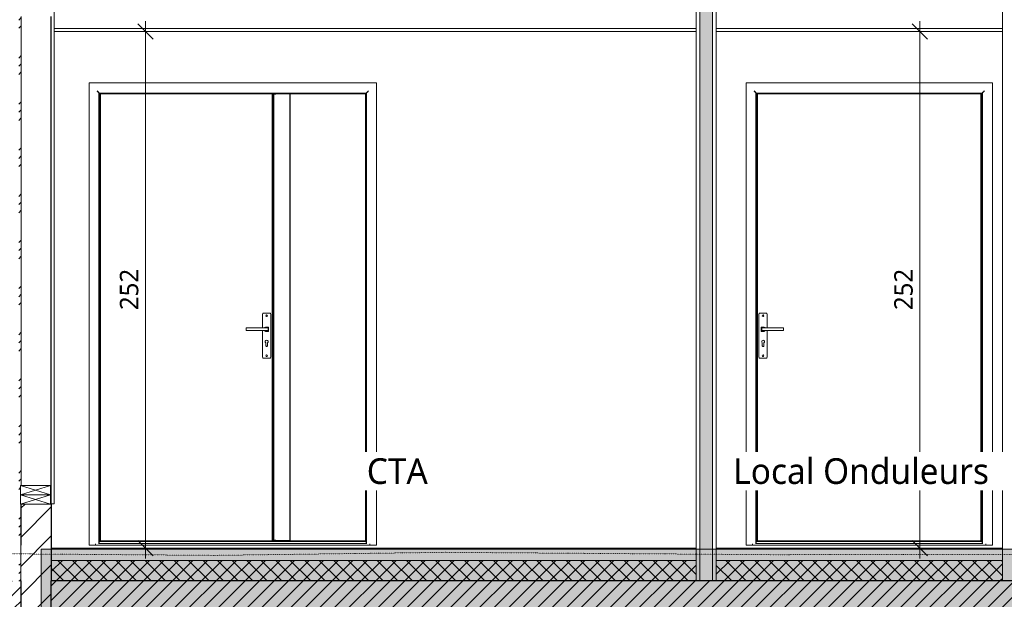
# Model space of a CAD drawing. Header units: millimetres. Extents: x -21851 to 219842, y -3161 to 6433.
# Tile 74 of 81: x 204797 to 209593, y -264 to 2558. Entities that reach past the tile are written whole.
import ezdxf

# ---------------------------------------------------------------- set-up
doc = ezdxf.new("R2010")
doc.units = ezdxf.units.MM
doc.linetypes.add('A-pointilles', pattern=[0.53, 0, -0.53])
for name, color, linetype, lineweight in [('A-ANNO-DIMS', 211, 'Continuous', 9), ('A-ANNO-DIMS-50', 211, 'Continuous', 9), ('A-AREA-IDEN', 2, 'Continuous', 9), ('A-CLNG', 13, 'Continuous', 13), ('A-CLNG-FNSH', 13, 'Continuous', 13), ('A-DETL-GENF', 92, 'Continuous', 13), ('A-DOOR', 31, 'Continuous', 25), ('A-DOOR-FRAM', 31, 'Continuous', 25), ('A-FLOR-FNSH', 192, 'Continuous', 13), ('A-FLOR-MCUT', 51, 'Continuous', 13), ('A-FLOR-PATT', 8, 'Continuous', 13), ('A-WALL', 113, 'Continuous', 13), ('A-WALL-FNSH', 113, 'Continuous', 13), ('A-WALL-PATT', 111, 'Continuous', 13), ('C-TOPO-FNSH', 192, 'A-pointilles', 13), ('C-TOPO-PATT', 8, 'Continuous', 100)]:
    doc.layers.add(name, color=color, linetype=linetype, lineweight=lineweight)
doc.styles.add('Trebuchet MS', font='trebuc.ttf', dxfattribs={"height": 90})
doc.styles.add('Trebuchet MS_1', font='trebuc.ttf', dxfattribs={"height": 125})
doc.dimstyles.new('Cotes100e_Intérieur', dxfattribs={"dimscale": 304.8, "dimtxt": 92.785582, "dimasz": 0.246063, "dimexe": 0.164042, "dimexo": 0.0625, "dimgap": 0.032808, "dimtad": 1, "dimdec": 0, "dimlfac": 0.1, "dimzin": 0, "dimdsep": 46, "dimtxsty": 'Trebuchet MS', "dimblk1": 'OBLIQUE', "dimblk2": 'OBLIQUE', "dimsah": 1, "dimcen": 0.09, "dimdle": 0.164042, "dimazin": 0, "dimtfac": 1, "dimtdec": 4, "dimtix": 1, "dimtmove": 0, "dimatfit": 3, "dimfxl": 0.164042, "dimfxlon": 1, "dimtvp": 1, "dimtolj": 1, "dimtzin": 0, "dimarcsym": 2})

# ---------------------------------------------------------------- blocks, each defined once
blk = doc.blocks.new('Porte d_entrée tierce - Panneau vitré - 140cm x 225cm-8512787-COUPE LL_50')
at = {"layer": 'A-DOOR', "color": 20}
for p, q in [((20967, 2196), (20967, 21.8)), ((21807, 2196), (20967, 2196)), ((21807, 21.8), (21807, 2196)), ((21812, 2196), (21812, 24)), ((21812, 2196), (21823, 2196)), ((21889.5, 2196), (21823, 2196)), ((21826.1, 2196), (21826.1, 2200)), ((21829.9, 2200), (21829.9, 2196)), ((21889.5, 2196), (21892, 2196)), ((21892, 21.8), (21892, 2196)), ((22259, 2196), (21892, 2196)), ((22259, 2196), (22259, 21.8)), ((20967, 19.9), (20963, 19.9)), ((20967, 19.8), (20967, 21.8)), ((20967, 19.8), (21807, 19.8)), ((21807, 19.8), (21807, 21.8)), ((21812.1, 19.9), (21807, 19.9)), ((21812.1, 19.8), (21812.4, 19.8)), ((21812.4, 19.8), (22259, 19.8)), ((21823, 21.8), (21813.2, 21.8)), ((21823, 21.8), (21889.5, 21.8)), ((21843, 19.9), (21843, 16.5)), ((21843, 16.5), (21843, 19.9)), ((21892, 21.8), (21889.5, 21.8)), ((22259, 19.8), (22259, 21.8)), ((22263, 19.9), (22259, 19.9))]:
    blk.add_line(p, q, dxfattribs=at)
at = {"layer": 'A-DOOR', "color": 30, "lineweight": 13}
for p, q in [((21758, 1124.2), (21758, 1057.2)), ((21793, 1129.2), (21763, 1129.2)), ((21798, 914.2), (21798, 1124.2)), ((21782.7, 1057.3), (21678, 1057.3)), ((21678, 1057.3), (21678, 1055.3)), ((21678, 1046), (21678, 1055.3)), ((21772.5, 1060.6), (21785.5, 1060.6)), ((21784.7, 1055.3), (21784.7, 1046)), ((21787.5, 1058.6), (21787.5, 1041.5)), ((21678, 1046), (21678, 1044)), ((21678, 1044), (21782.7, 1044)), ((21758, 1044.1), (21758, 914.2)), ((21785.5, 1039.5), (21772.5, 1039.5)), ((21773.9, 970.8), (21773.9, 984.8)), ((21782.1, 984.8), (21782.1, 970.8)), ((21763, 909.2), (21793, 909.2)), ((20945, 5), (20945, 1.3)), ((20945, 0), (20945, 1.3)), ((20963, 16.5), (22263, 16.5)), ((20963, 7.3), (22263, 7.3)), ((22281, 1.3), (22281, 5)), ((22281, 1.3), (22281, 0))]:
    blk.add_line(p, q, dxfattribs=at)
at = {"layer": 'A-DOOR', "color": 20, "flags": 128}
blk.add_lwpolyline([(21812.1, 19.8), (21812, 21.9), (21812, 24)], dxfattribs=at)
at = {"layer": 'A-DOOR', "color": 30, "lineweight": 13}
for centre, radius, start, end in [((21763, 1124.2), 5, 90, 180), ((21763, 1124.2), 5, 90, 135), ((21778, 1116.3), 3.95, 0, 180), ((21778, 1116.3), 3.95, 180, 0), ((21793, 1124.2), 5, 0, 90), ((21793, 1124.2), 5, 45, 90), ((21772.5, 1055.6), 5, 90, 160.2918), ((21785.5, 1058.6), 2, 0, 90), ((21772.5, 1044.5), 5, 185.8238, 270), ((21785.5, 1041.5), 2, 270, 0), ((21778, 990.5), 7.05, 90, 234.0575), ((21777.6, 970.8), 3.74, 180, 276.2014), ((21778, 990.5), 7.05, 305.9425, 90), ((21778.4, 970.8), 3.74, 263.7986, 0), ((21763, 914.2), 5, 180, 270), ((21778, 921.3), 3.95, 0, 180), ((21778, 921.3), 3.95, 180, 0), ((21793, 914.2), 5, 270, 0), ((21763, 914.2), 5, 225, 270), ((21793, 914.2), 5, 270, 315)]:
    blk.add_arc(centre, radius, start, end, dxfattribs=at)
for points, knots in [([(21782.7, 1057.3), (21782.8, 1057.3), (21783.1, 1057.3), (21783.4, 1057.1), (21783.6, 1057), (21783.8, 1057), (21783.9, 1056.9), (21784.1, 1056.7), (21784.3, 1056.5), (21784.4, 1056.3), (21784.5, 1056.1), (21784.6, 1055.7), (21784.7, 1055.5), (21784.7, 1055.3)], [0, 0, 0, 0, 0.166667, 0.25, 0.333333, 0.375, 0.416667, 0.5, 0.583333, 0.666667, 0.75, 0.833333, 1, 1, 1, 1]), ([(21784.7, 1046), (21784.7, 1045.8), (21784.6, 1045.5), (21784.5, 1045.2), (21784.4, 1045), (21784.3, 1044.8), (21784.1, 1044.6), (21783.9, 1044.4), (21783.7, 1044.3), (21783.5, 1044.2), (21783.4, 1044.1), (21783.1, 1044), (21782.8, 1044), (21782.7, 1044)], [0, 0, 0, 0, 0.166667, 0.25, 0.333333, 0.416667, 0.5, 0.583333, 0.666667, 0.708333, 0.75, 0.833333, 1, 1, 1, 1])]:
    blk.add_open_spline(points, degree=3, knots=knots, dxfattribs=at)
at = {"layer": 'A-DOOR', "color": 20}
blk.add_open_spline([(21813.2, 21.8), (21813.2, 21.7), (21813.2, 21.4), (21813.1, 21), (21813.1, 20.7), (21813, 20.6), (21812.9, 20.4), (21812.9, 20.2), (21812.8, 20.1), (21812.7, 20), (21812.6, 19.9), (21812.5, 19.8), (21812.4, 19.8)], degree=3, knots=[0, 0, 0, 0, 0.142857, 0.285714, 0.357143, 0.428571, 0.5, 0.571429, 0.642857, 0.714286, 0.857143, 1, 1, 1, 1], dxfattribs=at)
at = {"layer": 'A-DOOR-FRAM', "color": 20}
for p, q in [((20963, 5.4), (20963, 2200)), ((20963, 2200), (22263, 2200)), ((22263, 2200), (22263, 5.4))]:
    blk.add_line(p, q, dxfattribs=at)
for points, knots in [([(20963, 2200), (20963, 2200), (20962.8, 2200.2), (20962.2, 2200.8), (20961.6, 2201.4), (20960.9, 2202.1), (20960.3, 2202.7), (20959.6, 2203.4), (20958.7, 2204.3), (20957.7, 2205.3), (20956.9, 2206.1), (20956, 2207), (20954.4, 2208.6), (20953, 2210), (20952, 2211)], [0, 0, 0, 0, 0.166667, 0.25, 0.333333, 0.416667, 0.458333, 0.5, 0.583333, 0.666667, 0.708333, 0.75, 0.833333, 1, 1, 1, 1]), ([(22274, 2211), (22273, 2210), (22271.6, 2208.6), (22269.8, 2206.8), (22268.7, 2205.7), (22267.9, 2204.9), (22267.1, 2204.1), (22266.4, 2203.4), (22265.7, 2202.7), (22265.1, 2202.1), (22264.4, 2201.4), (22263.8, 2200.8), (22263.2, 2200.2), (22263, 2200), (22263, 2200)], [-1, -1, -1, -1, -0.833333, -0.75, -0.666667, -0.625, -0.583333, -0.5, -0.458333, -0.416667, -0.333333, -0.25, -0.166667, 0, 0, 0, 0])]:
    blk.add_open_spline(points, degree=3, knots=knots, dxfattribs=at)
blk = doc.blocks.new('Porte d_entrée simple - Panneau plein - 90cm x 205cm-8513347-COUPE LL_50')
at = {"layer": 'A-DOOR', "color": 20}
for p, q in [((27573.4, 2196), (26481.5, 2196)), ((26481.5, 2196), (26481.5, 21.8)), ((27573.4, 21.8), (27573.4, 2196)), ((26481.5, 19.9), (26477.5, 19.9)), ((26481.5, 21.8), (26481.5, 19.8)), ((26481.5, 19.8), (27573.4, 19.8)), ((27573.4, 21.8), (27573.4, 19.8)), ((27577.5, 19.9), (27573.4, 19.9))]:
    blk.add_line(p, q, dxfattribs=at)
at = {"layer": 'A-DOOR', "color": 30, "lineweight": 13}
for p, q in [((26490.5, 1124.2), (26490.5, 914.2)), ((26525.5, 1129.2), (26495.5, 1129.2)), ((26530.5, 1057.2), (26530.5, 1124.2)), ((26500.9, 1041.5), (26500.9, 1058.6)), ((26502.9, 1060.6), (26515.9, 1060.6)), ((26503.8, 1046), (26503.8, 1055.3)), ((26610.5, 1057.3), (26505.8, 1057.3)), ((26610.5, 1055.3), (26610.5, 1057.3)), ((26610.5, 1055.3), (26610.5, 1046)), ((26515.9, 1039.5), (26502.9, 1039.5)), ((26505.8, 1044), (26610.5, 1044)), ((26530.5, 914.2), (26530.5, 1044.1)), ((26610.5, 1044), (26610.5, 1046)), ((26506.3, 970.8), (26506.3, 984.8)), ((26514.6, 984.8), (26514.6, 970.8)), ((26495.5, 909.2), (26525.5, 909.2)), ((26459.5, 5), (26459.5, 1.3)), ((26459.5, 0), (26459.5, 1.3)), ((26477.5, 16.5), (27577.5, 16.5)), ((26477.5, 7.3), (27577.5, 7.3)), ((27595.5, 1.3), (27595.5, 5)), ((27595.5, 1.3), (27595.5, 0))]:
    blk.add_line(p, q, dxfattribs=at)
for centre, radius, start, end in [((26495.5, 1124.2), 5, 90, 180), ((26495.5, 1124.2), 5, 90, 135), ((26510.5, 1116.3), 3.95, 0, 180), ((26510.5, 1116.3), 3.95, 180, 0), ((26525.5, 1124.2), 5, 360, 90), ((26525.5, 1124.2), 5, 45, 90), ((26502.9, 1058.6), 2, 90, 180), ((26515.9, 1055.6), 5, 19.7082, 90), ((26502.9, 1041.5), 2, 180, 270), ((26515.9, 1044.5), 5, 270, 354.1762), ((26510.5, 990.5), 7.05, 90, 234.0575), ((26510.1, 970.8), 3.74, 180, 276.2014), ((26510.5, 990.5), 7.05, 305.9425, 90), ((26510.9, 970.8), 3.74, 263.7986, 0), ((26495.5, 914.2), 5, 180, 270), ((26510.5, 921.3), 3.95, 0, 180), ((26510.5, 921.3), 3.95, 180, 0), ((26525.5, 914.2), 5, 270, 360), ((26495.5, 914.2), 5, 225, 270), ((26525.5, 914.2), 5, 270, 315)]:
    blk.add_arc(centre, radius, start, end, dxfattribs=at)
for points, knots in [([(26503.8, 1055.3), (26503.8, 1055.5), (26503.8, 1055.7), (26504, 1056.1), (26504.1, 1056.3), (26504.2, 1056.5), (26504.4, 1056.7), (26504.6, 1056.9), (26504.8, 1057), (26504.9, 1057.1), (26505.1, 1057.2), (26505.4, 1057.3), (26505.6, 1057.3), (26505.8, 1057.3)], [0, 0, 0, 0, 0.166667, 0.25, 0.333333, 0.416667, 0.5, 0.583333, 0.666667, 0.708333, 0.75, 0.833333, 1, 1, 1, 1]), ([(26505.8, 1044), (26505.6, 1044), (26505.4, 1044), (26505, 1044.1), (26504.8, 1044.2), (26504.7, 1044.3), (26504.6, 1044.4), (26504.4, 1044.6), (26504.2, 1044.8), (26504.1, 1045), (26504, 1045.2), (26503.8, 1045.5), (26503.8, 1045.8), (26503.8, 1046)], [0, 0, 0, 0, 0.166667, 0.25, 0.333333, 0.375, 0.416667, 0.5, 0.583333, 0.666667, 0.75, 0.833333, 1, 1, 1, 1])]:
    blk.add_open_spline(points, degree=3, knots=knots, dxfattribs=at)
at = {"layer": 'A-DOOR-FRAM', "color": 20}
for p, q in [((26477.5, 5.4), (26477.5, 2200)), ((26477.5, 2200), (27577.5, 2200)), ((27577.5, 2200), (27577.5, 5.4))]:
    blk.add_line(p, q, dxfattribs=at)
for points, knots in [([(26477.5, 2200), (26477.5, 2200), (26477.3, 2200.2), (26476.7, 2200.8), (26476, 2201.4), (26475.4, 2202.1), (26474.7, 2202.7), (26474.1, 2203.4), (26473.4, 2204.1), (26472.6, 2204.9), (26471.8, 2205.7), (26470.7, 2206.8), (26468.9, 2208.6), (26467.4, 2210), (26466.5, 2211)], [-1, -1, -1, -1, -0.833333, -0.75, -0.666667, -0.583333, -0.541667, -0.5, -0.416667, -0.375, -0.333333, -0.25, -0.166667, 0, 0, 0, 0]), ([(27588.5, 2211), (27587.5, 2210), (27586.1, 2208.6), (27584.2, 2206.8), (27583.2, 2205.7), (27582.4, 2204.9), (27581.6, 2204.1), (27580.8, 2203.4), (27580.2, 2202.7), (27579.6, 2202.1), (27578.9, 2201.4), (27578.3, 2200.8), (27577.7, 2200.2), (27577.5, 2200), (27577.5, 2200)], [0, 0, 0, 0, 0.166667, 0.25, 0.333333, 0.375, 0.416667, 0.5, 0.541667, 0.583333, 0.666667, 0.75, 0.833333, 1, 1, 1, 1])]:
    blk.add_open_spline(points, degree=3, knots=knots, dxfattribs=at)
blk = doc.blocks.new('STR_RECTANGLE - Croix 45x145-8086014-COUPE LL_50')
at = {"layer": 'A-DETL-GENF'}
for p, q in [((-11686, 245), (-11686, 200)), ((-11686, 245), (-11686, 200)), ((-11541, 200), (-11686, 245)), ((-11686, 200), (-11541, 245)), ((-11541, 200), (-11541, 245)), ((-11541, 200), (-11541, 245)), ((-11686, 200), (-11541, 200)), ((-11686, 200), (-11541, 200))]:
    blk.add_line(p, q, dxfattribs=at)
blk = doc.blocks.new('STR_RECTANGLE - Croix 45x145-V50-COUPE LL_50')
at = {"layer": 'A-DETL-GENF'}
for p, q in [((-11541, 290), (-11686, 290)), ((-11686, 290), (-11686, 245)), ((-11686, 290), (-11686, 245)), ((-11541, 290), (-11686, 290)), ((-11541, 245), (-11686, 290)), ((-11686, 245), (-11541, 290)), ((-11541, 245), (-11541, 290)), ((-11541, 245), (-11541, 290)), ((-11686, 245), (-11541, 245)), ((-11686, 245), (-11541, 245))]:
    blk.add_line(p, q, dxfattribs=at)
blk = doc.blocks.new('DIMBLOCK40-COUPE LL_50')
at = {"layer": 'A-ANNO-DIMS-50'}
for p, q in [((205409.8, 2550), (205409.8, -65)), ((205409.8, 2500), (205359.8, 2500)), ((205409.8, 2500), (205372.3, 2537.5)), ((205409.8, 2500), (205447.3, 2462.5)), ((205409.8, 2500), (205459.8, 2500)), ((205409.8, -15), (205372.3, 22.5)), ((205409.8, -15), (205359.8, -15)), ((205409.8, -15), (205447.3, -52.5)), ((205409.8, -15), (205459.8, -15))]:
    blk.add_line(p, q, dxfattribs=at)
at = {"layer": 'A-ANNO-DIMS-50', "color": 0, "insert": (205284.7, 1143.4), "char_height": 90, "width": 237.783, "attachment_point": 1, "rotation": 90, "line_spacing_factor": 1.048425, "style": 'Trebuchet MS'}
blk.add_mtext('252', dxfattribs=at)
blk = doc.blocks.new('_Oblique')
at = {"color": 0, "linetype": 'ByBlock', "lineweight": -2}
blk.add_line((-0.5, -0.5), (0.5, 0.5), dxfattribs=at)
blk = doc.blocks.new('DIMBLOCK41-COUPE LL_50')
at = {"layer": 'A-ANNO-DIMS-50'}
for p, q in [((209181.9, 2550), (209181.9, -65)), ((209181.9, 2500), (209131.9, 2500)), ((209181.9, 2500), (209144.4, 2537.5)), ((209181.9, 2500), (209219.4, 2462.5)), ((209181.9, 2500), (209231.9, 2500)), ((209181.9, -15), (209144.4, 22.5)), ((209181.9, -15), (209131.9, -15)), ((209181.9, -15), (209219.4, -52.5)), ((209181.9, -15), (209231.9, -15))]:
    blk.add_line(p, q, dxfattribs=at)
at = {"layer": 'A-ANNO-DIMS-50', "color": 0, "insert": (209056.7, 1143.4), "char_height": 90, "width": 237.783, "attachment_point": 1, "rotation": 90, "line_spacing_factor": 1.048425, "style": 'Trebuchet MS'}
blk.add_mtext('252', dxfattribs=at)

msp = doc.modelspace()

# ---------------------------------------------------------------- hatches: boundary and pattern name
at = {"layer": 'A-FLOR-PATT'}
h = msp.add_hatch(dxfattribs=at)
h.set_pattern_fill('FP_110', color=30, style=0, pattern_type=2)
h.set_pattern_definition([(0, (189704.476, 3183.113), (203.2, 50.8), [16.764, -135.636, 16.764, -135.636, -812.8]), (0, (189704.476, 3183.113), (203.2, 50.8), [-304.8, 16.764, -288.036, 16.764, -135.636, -355.6]), (0, (189704.476, 3183.113), (203.2, 50.8), [-762, 16.764, -84.836, 16.764, -237.236]), (120, (189780.676, 3208.513), (-145.59409, 150.57636), [16.764, -135.636, 16.764, -135.636, -812.8]), (120, (189780.676, 3208.513), (-145.59409, 150.57636), [-304.8, 16.764, -288.036, 16.764, -135.636, -355.6]), (120, (189780.676, 3208.513), (-145.59409, 150.57636), [-762, 16.764, -84.836, 16.764, -237.236]), (240, (189806.076, 3310.113), (-57.60591, -201.37636), [16.764, -135.636, 16.764, -135.636, -812.8]), (240, (189806.076, 3310.113), (-57.60591, -201.37636), [-304.8, 16.764, -288.036, 16.764, -135.636, -355.6]), (240, (189806.076, 3310.113), (-57.60591, -201.37636), [-762, 16.764, -84.836, 16.764, -237.236])])
h.paths.add_polyline_path([(204952, -75), (208092.1, -75), (208092.1, -15), (204952, -15)])
h.paths.add_polyline_path([(212660.3, -75), (212816.7, -75), (212816.7, -15), (209682.1, -15), (209682.1, -75), (212471.3, -75)])
h.paths.add_polyline_path([(208190.1, -75), (209584.1, -75), (209584.1, -15), (208190.1, -15)])
h = msp.add_hatch(dxfattribs=at)
h.set_pattern_fill('FP_123', color=30, angle=-135, style=0, pattern_type=2)
h.set_pattern_definition([(225, (208883.103, -15), (35.35534, -35.35534), []), (315, (208883.103, -15), (35.35534, 35.35534), [])])
h.paths.add_polyline_path([(208880.2, -175), (209584.1, -175), (209584.1, -75), (208190.1, -75), (208190.1, -175), (208691.2, -175)])
h.paths.add_polyline_path([(205100.2, -175), (208092.1, -175), (208092.1, -75), (204952, -75), (204952, -175)])
h.paths.add_polyline_path([(212816.7, -175), (212816.7, -75), (209682.1, -75), (209682.1, -175), (212660.3, -175)])
h = msp.add_hatch(dxfattribs=at)
h.set_pattern_fill('FP_53', color=30, angle=-135, style=0, pattern_type=2)
h.set_pattern_definition([(225, (194894.753, -6e-11), (35.35534, -35.35534), [])])
h.paths.add_polyline_path([(190736, -305), (204802, -305), (204802, -175), (172683.5, -175), (172683.5, -305), (190358, -305)])
h.paths.add_polyline_path([(217106.1, -305), (217106.1, -175), (212816.7, -175), (212816.7, -305), (216818.4, -305)])
h = msp.add_hatch(dxfattribs=at)
h.set_pattern_fill('FP_124', color=30, angle=-135, style=0, pattern_type=2)
h.set_pattern_definition([(225, (208883.103, -15), (35.35534, -35.35534), [])])
h.paths.add_polyline_path([(204949.5, -305), (212816.7, -305), (212816.7, -175), (204949.5, -175), (204949.5, -291.5)])
at = {"layer": 'A-WALL-PATT'}
h = msp.add_hatch(dxfattribs=at)
h.set_pattern_fill('FP_105', color=30, angle=225, style=0, pattern_type=2)
h.set_pattern_definition([(135, (208190.095, 1442.5), (-177.8, 88.8996), [15.715, -110.008]), (135, (208112.31, 1475.84), (-177.7999, 88.8996), [15.715, -110.008]), (135, (208190.095, 1486.95), (-177.7999, 88.8996), [15.715, -110.008]), (135, (208112.31, 1520.29), (-177.7999, 88.8996), [15.715, -110.008]), (161.565, (208178.983, 1453.612), (-355.59962, 88.89985), [35.141, -245.986]), (161.565, (208145.645, 1464.725), (-355.59962, 88.89985), [35.141, -245.986]), (161.565, (208178.983, 1498.062), (-355.59962, 88.89985), [35.141, -245.986]), (161.565, (208145.645, 1509.175), (-355.59962, 88.89985), [35.141, -245.986]), (225, (208112.31, 1453.61), (177.8, 88.8996), [15.715, -110.008]), (225, (208190.095, 1486.95), (177.7999, 88.8996), [15.715, -110.008]), (225, (208112.31, 1498.06), (177.7999, 88.8996), [15.715, -110.008]), (225, (208190.095, 1531.4), (177.7999, 88.8996), [15.715, -110.008]), (198.435, (208145.645, 1464.725), (355.59962, 88.89985), [35.141, -245.986]), (198.435, (208178.983, 1475.838), (355.59962, 88.89985), [35.141, -245.986]), (198.435, (208145.645, 1509.175), (355.59962, 88.89985), [35.141, -245.986]), (198.435, (208178.983, 1520.287), (355.59962, 88.89985), [35.141, -245.986])])
h.paths.add_polyline_path([(208172.1, -175), (208172.1, 2900), (208110.1, 2900), (208110.1, -175), (208124.2, -175)])
h = msp.add_hatch(dxfattribs=at)
h.set_pattern_fill('FP_102', color=30, style=0, pattern_type=2)
h.set_pattern_definition([(45, (189704.48, 3183.11), (-112.2532, 112.2532), []), (45, (189744.16, 3183.11), (0, 224.5064), []), (45, (189664.79, 3183.11), (0, 224.5064), [])])
h.paths.add_polyline_path([(204792.5, -175), (204802, -175), (204802, 0), (204804.5, 0), (204804.5, 199.6), (204801.5, 199.6), (204801.5, 289.6), (204804.5, 289.6), (204804.5, 2572.6), (204792.5, 2572.6), (204792.5, -132.1)])
h = msp.add_hatch(dxfattribs=at)
h.set_pattern_fill('FP_115', color=30, style=0, pattern_type=2)
h.set_pattern_definition([(45, (189704.48, 3183.11), (-70.7107, 70.7107), [])])
h.paths.add_polyline_path([(204952, -800), (204952, -305), (204949.5, -305), (204949.5, -175), (204952, -175), (204952, 200), (204802, 199.6), (204802, -800)])
at = {"layer": 'C-TOPO-PATT', "lineweight": 13}
h = msp.add_hatch(dxfattribs=at)
h.set_pattern_fill('FP_119', color=256, style=0, pattern_type=2)
h.set_pattern_definition([(45, (192561.98, 6040.61), (213.84253, 356.40374), [1612.9, -806.45]), (135, (192561.98, 6040.61), (213.84253, -356.40374), [1612.9, -806.45])])
h.paths.add_polyline_path([(172106.6, -3160.6), (219842.4, -3160.6), (219842.4, -6.5), (217106.1, -17.6), (217106.1, -605), (212816.7, -605), (212816.7, -20), (204901.5, -20), (204901.5, -605), (172683.5, -605), (172683.5, -50), (172213.7, -50.3), (171595.9, -55), (171457.7, -58.1), (171457.7, -3160.6)])

# ---------------------------------------------------------------- linework, layer by layer
at = {"layer": 'A-CLNG', "color": 30}
for p, q in [((208092.1, 2515), (204964.5, 2515)), ((209584.1, 2515), (208190.1, 2515))]:
    msp.add_line(p, q, dxfattribs=at)
at = {"layer": 'A-CLNG-FNSH', "color": 30}
for p, q in [((204964.5, 2500), (208092.1, 2500)), ((208190.1, 2500), (209584.1, 2500))]:
    msp.add_line(p, q, dxfattribs=at)
at = {"layer": 'A-FLOR-FNSH', "color": 30}
for p, q in [((208092.1, -15), (204952, -15)), ((209584.1, -15), (208190.1, -15))]:
    msp.add_line(p, q, dxfattribs=at)
at = {"layer": 'A-FLOR-FNSH', "color": 20, "lineweight": 25}
for p, q in [((217106.1, -175), (204949.5, -175)), ((204949.5, -175), (204949.5, -305))]:
    msp.add_line(p, q, dxfattribs=at)
at = {"layer": 'A-FLOR-MCUT', "color": 30}
for p, q in [((208092.1, -75), (204952, -75)), ((209584.1, -75), (208190.1, -75))]:
    msp.add_line(p, q, dxfattribs=at)
at = {"layer": 'A-WALL', "color": 30}
for p, q in [((208110.1, 2900), (208110.1, -44.5)), ((208172.1, 2900), (208172.1, -45)), ((204804.5, 2572.6), (204804.5, 289.6)), ((205134.9, 0), (205134.9, 2250)), ((205134.9, 2250), (206534.9, 2250)), ((206534.9, 2250), (206534.9, 0)), ((208335.1, 0), (208335.1, 2250)), ((208335.1, 2250), (209535.1, 2250)), ((209535.1, 2250), (209535.1, 0)), ((204802, 0), (204802, -175)), ((206534.9, 0), (205134.9, 0)), ((209535.1, 0), (208335.1, 0)), ((208092.1, -15), (208092.1, -44.4)), ((208092.1, -44.4), (208092.1, -175)), ((208110.1, -175), (208110.1, -44.5)), ((208172.1, -175), (208172.1, -45)), ((208190.1, -45.1), (208190.1, -15)), ((208190.1, -175), (208190.1, -45.1)), ((209584.1, -15), (209584.1, -45.5)), ((209584.1, -45.5), (209584.1, -175)), ((204792.5, -175), (204802, -175))]:
    msp.add_line(p, q, dxfattribs=at)
at = {"layer": 'A-WALL', "color": 20, "lineweight": 25}
for p, q in [((204949.5, 2572.6), (204949.5, 200)), ((204802, 199.6), (204802, 0)), ((204804.5, 0), (204804.5, 199.6)), ((204952, 200), (204946.5, 200)), ((204952, -175), (204952, 200)), ((204802, 0), (204804.5, 0)), ((204802, -175), (204802, -800)), ((204949.5, -175), (204952, -175))]:
    msp.add_line(p, q, dxfattribs=at)
at = {"layer": 'A-WALL-FNSH', "color": 30}
for p, q in [((204964.5, 200), (204964.5, 2900)), ((208092.1, 2900), (208092.1, -15)), ((208190.1, -15), (208190.1, 2900)), ((209584.1, 2900), (209584.1, -15)), ((204952, 200), (204964.5, 200))]:
    msp.add_line(p, q, dxfattribs=at)
at = {"layer": 'C-TOPO-FNSH', "color": 40}
for p, q in [((205747.2, -50.4), (202919.7, -29)), ((206871, -35.6), (205747.2, -50.4)), ((208464.2, -47.1), (206871, -35.6)), ((211415.6, -43), (208464.2, -47.1))]:
    msp.add_line(p, q, dxfattribs=at)
at = {"layer": 'C-TOPO-FNSH', "color": 7, "linetype": 'Continuous'}
for p, q in [((212816.7, -20), (204901.5, -20)), ((204901.5, -20), (204901.5, -605))]:
    msp.add_line(p, q, dxfattribs=at)

# ---------------------------------------------------------------- block references
at = {"layer": 'A-DETL-GENF'}
for name in ['STR_RECTANGLE - Croix 45x145-V50-COUPE LL_50', 'STR_RECTANGLE - Croix 45x145-8086014-COUPE LL_50']:
    msp.add_blockref(name, (216487.5, -0.4), dxfattribs=at)
at = {"layer": 'A-DOOR', "color": 30, "lineweight": 13}
for name, p in [('Porte d_entrée tierce - Panneau vitré - 140cm x 225cm-8512787-COUPE LL_50', (184221.9, 0)), ('Porte d_entrée simple - Panneau plein - 90cm x 205cm-8513347-COUPE LL_50', (181907.6, 0))]:
    msp.add_blockref(name, p, dxfattribs=at)

# ---------------------------------------------------------------- dimensions: what is measured, and where the dimension line sits
at = {"layer": 'A-ANNO-DIMS'}
for base, p1, p2, picture, middle in [((205409.8231578, -15), (205459.8231578, 2500), (205459.8231578, -15), 'DIMBLOCK40-COUPE LL_50', (205354.0352809, 1242.5)), ((209181.8826354, -15), (209231.8826354, 2500), (209231.8826354, -15), 'DIMBLOCK41-COUPE LL_50', (209126.0947585, 1242.5))]:
    dim = msp.add_linear_dim(base=base, p1=p1, p2=p2, angle=90, dimstyle='Cotes100e_Intérieur', override={"dimpost": '<>', "dimfxl": 2515}, dxfattribs=at)
    dim.commit()
    dim.dimension.update_dxf_attribs({"geometry": picture, "text_midpoint": middle})

# ---------------------------------------------------------------- next in the draw order: texts
at = {"layer": 'A-AREA-IDEN', "char_height": 125, "attachment_point": 1, "style": 'Trebuchet MS_1', "bg_fill": 3, "box_fill_scale": 1.25, "bg_fill_color": 256, "bg_fill_true_color": 13158600, "bg_fill_transparency": 0}
for s, insert, width in [('Local Onduleurs', (208272.7, 422.3), 1527.215), ('CTA', (206487.5, 422.3), 376.793)]:
    msp.add_mtext(s, dxfattribs=dict(at, insert=insert, width=width))

doc.saveas('drawing.dxf')
